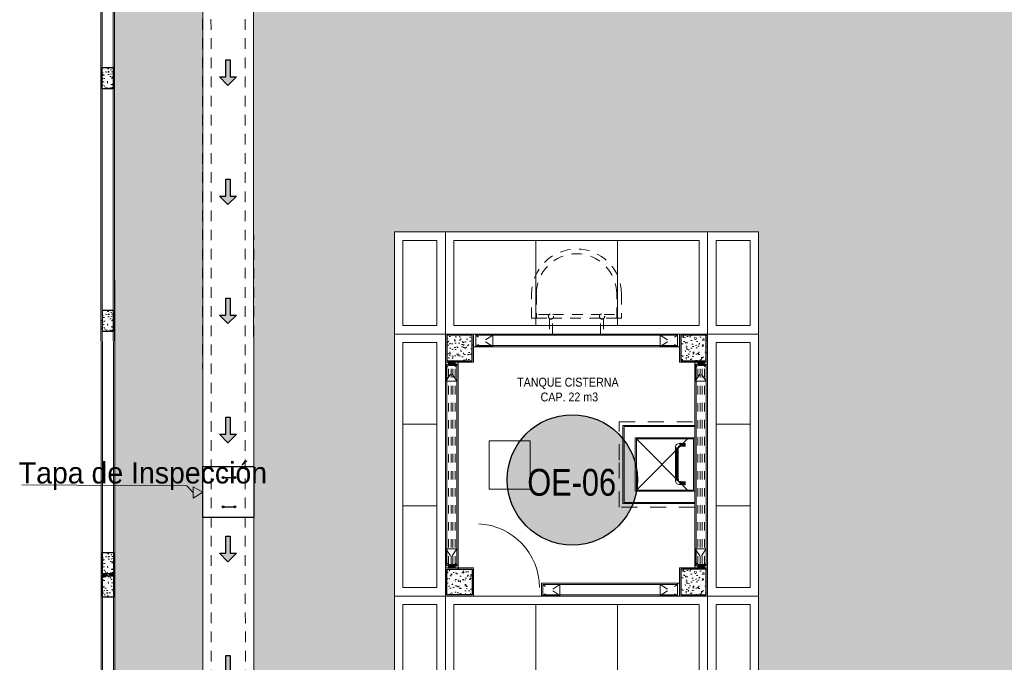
# Model space of a CAD drawing. Header units: millimetres. Extents: x -8931983 to 9630244, y 4 to 18563053.
# Tile 14 of 256: x 349090 to 349102, y 9281926 to 9281933. Entities that reach past the tile are written whole.
import ezdxf

# ---------------------------------------------------------------- set-up
doc = ezdxf.new("R2010")
doc.units = ezdxf.units.MM
doc.set_wipeout_variables(frame=1)
for name, pattern in [('01 nivel$0$HIDDEN2', [0.1875, 0.125, -0.0625]), ('CONTINUA', [0]), ('DASHED2', [0.375, 0.25, -0.125]), ('HIDDEN', [9.524999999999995, 6.349999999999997, -3.174999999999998]), ('JIS_02_0.7', [1.35, 0.75, -0.6]), ('RAYITAS', [0.375, 0.25, -0.125])]:
    doc.linetypes.add(name, pattern=pattern)
for name, color, linetype, lineweight in [('.', 7, 'Continuous', 0), ('0_ CUNETAS', 151, 'Continuous', 5), ('0_COLUMNAS', 6, 'Continuous', 25), ('0_MUROS 1', 7, 'Continuous', 18), ('0_MUROS 2 BAJOS', 150, 'Continuous', 9), ('0_PROYECCIONES 1', 1, 'DASHED2', 0), ('0_TARRAJEO', 32, 'Continuous', 0), ('0_VANOS', 30, 'Continuous', 9), ('0_VEREDAS', 70, 'Continuous', 5), ('13.-ALE_PRESENTACION', 7, 'Continuous', 0), ('Cerco Perimetrico', 151, 'Continuous', 18), ('CUNETAS', 5, 'Continuous', 0), ('HIERVA', 108, 'Continuous', 0), ('JUNTAS DE DILATACIÓN', 160, 'CONTINUA', 9), ('LROTULOS', 7, 'Continuous', 5), ('proyecciones 02', 226, 'JIS_02_0.7', 0), ('Proyecciones 2', 251, 'HIDDEN', 5), ('Structural - Bearing_Pluma_Nº__102', 254, 'Continuous', 13), ('TARRAJEO', 32, 'Continuous', 0), ('TEXTOS', 7, 'Continuous', 9), ('vereda', 254, 'Continuous', 5)]:
    doc.layers.add(name, color=color, linetype=linetype, lineweight=lineweight)
for name, color, linetype, lineweight, true_color in [('0_COLUMNA ACHURADO', 250, 'Continuous', 0, 0x363636), ('0_PISOS', 252, 'Continuous', 0, 0x8a8a8a), ('0_TEXTURA PISOS', 252, 'Continuous', 0, 0x8c8c8c)]:
    doc.layers.add(name, color=color, linetype=linetype, lineweight=lineweight, true_color=true_color)
doc.layers.add('COLUMNA T.E', color=6, linetype='Continuous')
doc.styles.add('AG FB', font='AGENCYR.TTF', dxfattribs={"height": 0.3})
doc.styles.add('Cota B', font='swissck.ttf')
doc.styles.add('nehemias', font='cityb___.ttf')

# ---------------------------------------------------------------- blocks, each defined once
blk = doc.blocks.new('*U3857')
at = {"layer": '.', "lineweight": 30}
h = blk.add_hatch(color=1, dxfattribs=at)
h.dxf.hatch_style = 1
h.paths.add_polyline_path([(-0.0249999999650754, -0.0500000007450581), (-0.0999999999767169, -0.0500000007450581), (0, -0.150000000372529), (0.1000000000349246, -0.0500000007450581), (0.0250000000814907, -0.0500000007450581), (0.0250000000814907, 0.1499999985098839), (-0.0249999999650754, 0.1499999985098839)])
at = {"layer": '0_ CUNETAS', "color": 1, "lineweight": 30}
blk.add_lwpolyline([(-0.099999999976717, -0.0500000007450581), (-0.0249999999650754, -0.0500000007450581), (-0.0249999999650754, 0.1499999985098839), (0.0250000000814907, 0.1499999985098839), (0.0250000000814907, -0.0500000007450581), (0.1000000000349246, -0.0500000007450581), (0, -0.150000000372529)], close=True, dxfattribs=at)
blk = doc.blocks.new('*U3858')
at = {"layer": '0_ CUNETAS', "color": 0, "linetype": 'ByBlock', "lineweight": -2, "transparency": 16777216}
for p in [(9e-16, 14), (8e-16, 12.6), (7e-16, 11.2), (6e-16, 9.799999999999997), (5e-16, 8.399999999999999), (4e-16, 7)]:
    blk.add_blockref('*U3857', p, dxfattribs=at)
blk = doc.blocks.new('TAPA INSPECCION')
at = {"color": 5, "lineweight": 30}
for p, q in [((0.2412241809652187, -0.1299686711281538, 206.75), (0.378498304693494, -0.1299686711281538, 206.75)), ((0.2412241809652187, -0.4737962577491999, 206.75), (0.378498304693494, -0.4737962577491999, 206.75))]:
    blk.add_line(p, q, dxfattribs=at)
blk.add_lwpolyline([(0, 0), (0.599999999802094, 0), (0.5999999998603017, -0.599999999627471), (0, -0.599999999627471)], close=True, dxfattribs=at)
for centre in [(0.2412241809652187, -0.1299686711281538, 206.75), (0.378498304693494, -0.1299686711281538, 206.75), (0.2412241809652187, -0.4737962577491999, 206.75), (0.378498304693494, -0.4737962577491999, 206.75)]:
    blk.add_circle(centre, 0.0115541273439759, dxfattribs=at)
blk = doc.blocks.new('red drenaje')
at = {"layer": '0_ CUNETAS', "linetype": '01 nivel$0$HIDDEN2', "lineweight": 0}
for p, q in [((-58.89697225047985, -4.547e-13, -4.412109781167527), (-58.92503035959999, 56.62337252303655, -8.799424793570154)), ((-58.79697269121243, -2.274e-13, -4.412109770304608), (-58.82519119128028, 56.6234222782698, -8.799424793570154)), ((-58.39697218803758, -2.274e-13, -4.41210972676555), (-58.42503029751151, 56.62362169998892, -8.799424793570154)), ((-58.29681166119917, -2.274e-13, -0.0123973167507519), (-58.32503028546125, 56.62367148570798, -4.399712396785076))]:
    blk.add_line(p, q, dxfattribs=at)
at = {"layer": 'LROTULOS', "color": 1}
for q in [(-61.02931716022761, 9.726184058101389, -0.7360778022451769), (-59.01444656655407, 9.636279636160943, -0.7360778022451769)]:
    blk.add_line((-59.08673361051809, 9.713433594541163, -0.7360778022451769), q, dxfattribs=at)
at = {"layer": 'LROTULOS', "color": 1, "elevation": -0.7360778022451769}
blk.add_lwpolyline([(-59.01545287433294, 9.702198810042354), (-58.95842729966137, 9.671149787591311), (-58.90146627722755, 9.639982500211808), (-59.0134402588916, 9.570360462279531)], close=True, dxfattribs=at)
at = {"color": 1, "lineweight": 0}
blk.add_blockref('TAPA INSPECCION', (-58.90146627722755, 9.939982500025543, -0.7360778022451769), dxfattribs=at)
at = {"layer": '0_ CUNETAS', "lineweight": 0}
blk.add_blockref('*U3858', (-58.60489153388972, 0.5706810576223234, -24.94835000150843), dxfattribs=at)
at = {"layer": 'LROTULOS', "lineweight": 25, "style": 'AG FB'}
blk.add_text('Tapa de Inspección', height=0.25, dxfattribs=at).set_placement((-61.06334582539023, 9.741562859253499, -0.7360778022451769))
blk = doc.blocks.new('*U864')
at = {"linetype": 'Continuous', "true_color": 0xbebebe}
for points in [[(3032.131410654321, 1351.188780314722), (3032.131410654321, 1351.268780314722), (3032.171410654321, 1351.268780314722), (3032.171410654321, 1351.188780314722)], [(3034.511419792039, 1351.188780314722), (3034.511419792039, 1351.268780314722), (3034.55141979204, 1351.268780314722), (3034.55141979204, 1351.188780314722)]]:
    blk.add_hatch(color=9, dxfattribs=at).paths.add_polyline_path(points)
at = {"layer": '0_VANOS', "linetype": 'Continuous'}
for p, q in [((3032.131410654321, 1351.268780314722), (3032.171410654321, 1351.268780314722)), ((3032.131410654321, 1351.268780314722), (3032.131410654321, 1351.188780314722)), ((3032.171410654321, 1351.188780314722), (3032.131410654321, 1351.188780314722)), ((3032.171410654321, 1351.268780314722), (3032.171410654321, 1351.188780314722)), ((3034.511419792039, 1351.188780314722), (3034.511419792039, 1351.268780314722)), ((3034.511419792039, 1351.268780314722), (3034.55141979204, 1351.268780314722)), ((3034.55141979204, 1351.188780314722), (3034.511419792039, 1351.188780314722)), ((3034.55141979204, 1351.268780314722), (3034.55141979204, 1351.188780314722))]:
    blk.add_line(p, q, dxfattribs=at)
at = {"layer": '0_VANOS', "linetype": '01 nivel$0$HIDDEN2', "ltscale": 0.5}
for p, q in [((3032.170780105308, 1351.268780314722), (3034.510789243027, 1351.268780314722)), ((3032.171410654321, 1351.238780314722), (3034.511419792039, 1351.238780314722)), ((3032.171410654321, 1351.218780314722), (3034.511419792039, 1351.218780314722)), ((3032.171410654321, 1351.188780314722), (3034.511419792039, 1351.188780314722))]:
    blk.add_line(p, q, dxfattribs=at)
at = {"layer": '0_VANOS', "linetype": '01 nivel$0$HIDDEN2'}
blk.add_line((3034.511419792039, 1351.268780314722), (3034.55141979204, 1351.268780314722), dxfattribs=at)
blk = doc.blocks.new('*U995')
at = {"lineweight": 0}
for points in [[(0, -0.04999999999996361), (0.040000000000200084, -0.04999999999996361), (0.040000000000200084, 0.010000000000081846), (0.025000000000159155, 0.010000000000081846), (0.025000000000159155, 0.050000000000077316), (0, 0.050000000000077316)], [(0.8000000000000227, -0.050000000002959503), (0.7599999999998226, -0.050000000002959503), (0.7599999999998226, 0.009999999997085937), (0.7749999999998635, 0.009999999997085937), (0.7749999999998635, 0.04999999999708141), (0.8000000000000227, 0.04999999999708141)]]:
    blk.add_wipeout(points, dxfattribs=at)
blk.add_wipeout([(0.024999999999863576, 0.049999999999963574), (0.025000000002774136, 0.8000000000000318), (0.06500000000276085, 0.8000000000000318), (0.06499999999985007, 0.049999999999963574)], dxfattribs=at)
blk.add_arc((0.0219512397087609, 0.0479251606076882), 0.7530516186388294, 0.1578639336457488, 87.08142791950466, dxfattribs=at)
blk = doc.blocks.new('COLUMNETAINTERIOR')
at = {"layer": '0_MUROS 2 BAJOS', "ltscale": 0.1}
blk.add_lwpolyline([(2779.54517855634, 1125.249489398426), (2779.34517855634, 1125.249489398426), (2779.34517855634, 1125.119489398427), (2779.54517855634, 1125.119489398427)], close=True, dxfattribs=at)
at = {"layer": 'Proyecciones 2', "linetype": 'DASHED2', "ltscale": 0.1}
for p, q in [((2779.54517855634, 1125.249489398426), (2779.34517855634, 1125.119489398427)), ((2779.54517855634, 1125.119489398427), (2779.34517855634, 1125.249489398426))]:
    blk.add_line(p, q, dxfattribs=at)
blk = doc.blocks.new('JUNTA 2')
at = {"layer": '0_PROYECCIONES 1', "linetype": 'DASHED2', "ltscale": 0.1}
blk.add_lwpolyline([(1.74623e-10, -0.0099951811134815), (1.74623e-10, -0.1599951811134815), (-0.0250000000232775, -0.1599951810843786), (-0.0249999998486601, -0.0099951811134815)], close=True, dxfattribs=at)
blk = doc.blocks.new('*U863')
at = {"linetype": 'Continuous', "true_color": 0xbebebe}
for points in [[(3032.131410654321, 1351.188780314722), (3032.131410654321, 1351.268780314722), (3032.171410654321, 1351.268780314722), (3032.171410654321, 1351.188780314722)], [(3034.511419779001, 1351.188780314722), (3034.511419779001, 1351.268780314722), (3034.551419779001, 1351.268780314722), (3034.551419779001, 1351.188780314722)]]:
    blk.add_hatch(color=9, dxfattribs=at).paths.add_polyline_path(points)
at = {"layer": '0_VANOS', "linetype": 'Continuous'}
for p, q in [((3032.131410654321, 1351.268780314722), (3032.171410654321, 1351.268780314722)), ((3032.131410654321, 1351.268780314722), (3032.131410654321, 1351.188780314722)), ((3032.171410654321, 1351.188780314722), (3032.131410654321, 1351.188780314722)), ((3032.171410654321, 1351.268780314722), (3032.171410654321, 1351.188780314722)), ((3034.511419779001, 1351.188780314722), (3034.511419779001, 1351.268780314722)), ((3034.511419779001, 1351.268780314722), (3034.551419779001, 1351.268780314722)), ((3034.551419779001, 1351.188780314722), (3034.511419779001, 1351.188780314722)), ((3034.551419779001, 1351.268780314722), (3034.551419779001, 1351.188780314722))]:
    blk.add_line(p, q, dxfattribs=at)
at = {"layer": '0_VANOS', "linetype": '01 nivel$0$HIDDEN2', "ltscale": 0.5}
for p, q in [((3032.170780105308, 1351.268780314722), (3034.510789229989, 1351.268780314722)), ((3032.171410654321, 1351.238780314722), (3034.511419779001, 1351.238780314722)), ((3032.171410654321, 1351.218780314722), (3034.511419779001, 1351.218780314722)), ((3032.171410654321, 1351.188780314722), (3034.511419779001, 1351.188780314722))]:
    blk.add_line(p, q, dxfattribs=at)
at = {"layer": '0_VANOS', "linetype": '01 nivel$0$HIDDEN2'}
blk.add_line((3034.511419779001, 1351.268780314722), (3034.551419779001, 1351.268780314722), dxfattribs=at)
blk = doc.blocks.new('PROX')
at = {"layer": 'Structural - Bearing_Pluma_Nº__102', "color": 0, "linetype": 'RAYITAS', "lineweight": 13, "ltscale": 0.5}
for points in [[(0.1999999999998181, -0.1824247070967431), (0.2000000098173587, 3.36585799e-08), (0.2375000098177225, 3.36585799e-08), (0.2375000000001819, -0.1824247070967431)], [(0.837500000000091, -0.1824247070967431), (0.837500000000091, 0), (0.7999999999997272, 0), (0.7999999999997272, -0.1824247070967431)], [(0.0468000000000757, -0.1863872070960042), (0.1956418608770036, -0.1863872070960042)], [(0.1956418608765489, -0.2284622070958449), (0.0468000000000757, -0.2284622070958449)], [(0.2418581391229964, -0.1863872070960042), (0.7956418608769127, -0.1863872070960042)], [(0.795641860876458, -0.2284622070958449), (0.2418581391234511, -0.2284622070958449)], [(0.9907000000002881, -0.1863872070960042), (0.8418581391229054, -0.1863872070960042)], [(0.84185813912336, -0.2284622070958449), (0.9907000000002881, -0.2284622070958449)]]:
    blk.add_lwpolyline(points, dxfattribs=at)
blk.add_lwpolyline([(0.9907000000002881, -0.4719500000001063), (0.9907000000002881, -0.1863872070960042), (1.046800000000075, -0.1863872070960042), (1.046800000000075, -0.4719500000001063, -0.9999999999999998), (-0.0092999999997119, -0.4719500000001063), (-0.0092999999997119, -0.1863872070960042), (0.0468000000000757, -0.1863872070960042), (0.0468000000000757, -0.4719500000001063, 0.9999999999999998)], format="xyb", close=True, dxfattribs=at)
for centre, radius in [((0.21875, -0.2074247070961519), 0.0312499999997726), ((0.21875, -0.2074247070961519), 0.0302499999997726), ((0.818749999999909, -0.2074247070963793), 0.0312499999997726), ((0.818749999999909, -0.2074247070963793), 0.0302499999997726)]:
    blk.add_circle(centre, radius, dxfattribs=at)
blk = doc.blocks.new('ksdksd')
at = {"layer": '0_PISOS'}
for p, q in [((379082.1433553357, 9274353.097806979), (379081.8283553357, 9274353.097806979)), ((379081.8283553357, 9274353.097806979), (379081.8283553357, 9274352.39780698)), ((379082.1433553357, 9274353.08280698), (379081.8433553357, 9274353.08280698)), ((379081.8433553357, 9274353.08280698), (379081.8433553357, 9274352.41280698)), ((379081.8433553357, 9274353.08280698), (379082.4433553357, 9274352.482806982)), ((379082.4433553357, 9274353.08280698), (379081.8433553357, 9274352.482806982)), ((379082.4583553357, 9274353.097806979), (379082.1433553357, 9274353.097806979)), ((379082.4433553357, 9274353.08280698), (379082.1433553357, 9274353.08280698)), ((379082.4433553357, 9274352.41280698), (379082.4433553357, 9274353.08280698)), ((379082.4583553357, 9274352.39780698), (379082.4583553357, 9274353.097806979)), ((379081.9102004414, 9274352.572806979), (379081.9102004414, 9274352.582806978)), ((379081.9102004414, 9274352.566703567), (379081.9102004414, 9274352.50780698)), ((379081.9167037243, 9274352.566703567), (379081.9167037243, 9274352.50780698)), ((379081.9252004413, 9274352.566703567), (379081.9252004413, 9274352.50780698)), ((379081.9330157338, 9274352.566703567), (379081.9330157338, 9274352.50780698)), ((379081.9402004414, 9274352.582806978), (379081.9402004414, 9274352.572806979)), ((379081.9402004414, 9274352.566703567), (379081.9402004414, 9274352.50780698)), ((379081.9602009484, 9274352.622806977), (379081.9502004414, 9274352.622806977)), ((379081.9502004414, 9274352.592806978), (379081.9602009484, 9274352.592806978)), ((379082.334096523, 9274352.622806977), (379081.9663043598, 9274352.622806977)), ((379082.334096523, 9274352.616303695), (379081.9663043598, 9274352.616303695)), ((379082.334096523, 9274352.60780698), (379081.9663043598, 9274352.60780698)), ((379082.334096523, 9274352.599991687), (379081.9663043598, 9274352.599991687)), ((379082.334096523, 9274352.592806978), (379081.9663043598, 9274352.592806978)), ((379082.3401999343, 9274352.622806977), (379082.3502004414, 9274352.622806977)), ((379082.3502004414, 9274352.592806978), (379082.3401999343, 9274352.592806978)), ((379082.3602004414, 9274352.582806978), (379082.3602004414, 9274352.572806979)), ((379082.3602004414, 9274352.566703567), (379082.3602004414, 9274352.50780698)), ((379082.3667037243, 9274352.566703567), (379082.3667037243, 9274352.50780698)), ((379082.3752004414, 9274352.566703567), (379082.3752004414, 9274352.50780698)), ((379082.3830157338, 9274352.566703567), (379082.3830157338, 9274352.50780698)), ((379082.3902004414, 9274352.572806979), (379082.3902004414, 9274352.582806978)), ((379082.3902004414, 9274352.566703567), (379082.3902004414, 9274352.50780698)), ((379081.9058553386, 9274352.512806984), (379081.9058553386, 9274352.522806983))]:
    blk.add_line(p, q, dxfattribs=at)
for points in [[(379081.6833553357, 9274352.39780698), (379081.6833553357, 9274353.24280698), (379082.1433553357, 9274353.24280698)], [(379082.1433553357, 9274353.24280698), (379082.6033553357, 9274353.24280698), (379082.6033553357, 9274352.39780698)], [(379081.6983553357, 9274352.39780698), (379081.6983553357, 9274353.22780698), (379082.1433553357, 9274353.22780698)], [(379082.1433553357, 9274353.22780698), (379082.5883553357, 9274353.22780698), (379082.5883553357, 9274352.39780698)], [(379082.6033553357, 9274352.39780698), (379081.6833553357, 9274352.39780698)], [(379081.8283553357, 9274352.39780698), (379082.4583553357, 9274352.39780698)], [(379081.8433553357, 9274352.41280698), (379082.4433553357, 9274352.41280698)]]:
    blk.add_lwpolyline(points, dxfattribs=at)
for points in [[(379081.9433548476, 9274352.568154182), (379081.9433548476, 9274352.570786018, 0.4142135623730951), (379081.9419042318, 9274352.572806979), (379081.908496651, 9274352.572806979, 0.4142135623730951), (379081.9070460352, 9274352.570786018), (379081.9070460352, 9274352.568154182, 0.4142135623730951), (379081.908496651, 9274352.566703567), (379081.9419042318, 9274352.566703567, 0.4142135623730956)], [(379081.9648537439, 9274352.625961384), (379081.9622219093, 9274352.625961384, 0.4142135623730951), (379081.9602009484, 9274352.624510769), (379081.9602009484, 9274352.591103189, 0.4142135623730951), (379081.9622219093, 9274352.589652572), (379081.9648537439, 9274352.589652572, 0.4142135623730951), (379081.9663043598, 9274352.591103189), (379081.9663043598, 9274352.624510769, 0.4142135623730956)], [(379082.3355471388, 9274352.625961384), (379082.3381789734, 9274352.625961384, -0.4142135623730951), (379082.3401999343, 9274352.624510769), (379082.3401999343, 9274352.591103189, -0.4142135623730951), (379082.3381789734, 9274352.589652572), (379082.3355471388, 9274352.589652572, -0.4142135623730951), (379082.334096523, 9274352.591103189), (379082.334096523, 9274352.624510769, -0.4142135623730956)], [(379082.3570460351, 9274352.568154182), (379082.3570460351, 9274352.570786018, -0.4142135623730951), (379082.358496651, 9274352.572806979), (379082.3919042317, 9274352.572806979, -0.4142135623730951), (379082.3933548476, 9274352.570786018), (379082.3933548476, 9274352.568154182, -0.4142135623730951), (379082.3919042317, 9274352.566703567), (379082.358496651, 9274352.566703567, -0.4142135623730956)]]:
    blk.add_lwpolyline(points, format="xyb", close=True, dxfattribs=at)
for centre, radius, start, end in [((379081.9502004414, 9274352.582806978), 0.04, 90, 180), ((379081.9502004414, 9274352.582806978), 0.01, 90, 180), ((379082.3502004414, 9274352.582806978), 0.04, 0, 90), ((379082.3502004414, 9274352.582806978), 0.01, 0, 90)]:
    blk.add_arc(centre, radius, start, end, dxfattribs=at)
at = {"layer": 'proyecciones 02', "color": 251, "lineweight": 0, "ltscale": 0.25, "true_color": 0x636466}
for points in [[(379081.6403553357, 9274352.39780698), (379081.6403553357, 9274353.285806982), (379082.1933553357, 9274353.285806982)], [(379082.1933553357, 9274353.285806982), (379082.6463553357, 9274353.285806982), (379082.6463553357, 9274352.39780698)]]:
    blk.add_lwpolyline(points, dxfattribs=at)
blk = doc.blocks.new('cisterna y tanque elevado')
at = {"layer": '0_COLUMNA ACHURADO'}
h = blk.add_hatch(dxfattribs=at)
h.set_pattern_fill('AR-CONC', color=256, scale=0.00088, angle=90.0000003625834)
h.set_pattern_definition([(140.0000003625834, (379077.0206315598, 9274319.71281156), (0.0140263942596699, 0.1603225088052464), [0.016764, -0.1844039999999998]), (85.00000036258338, (379077.0206315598, 9274319.71281156), (-0.1681300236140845, -0.031014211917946), [0.0134112, -0.1475237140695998]), (190.4514450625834, (379077.0218004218, 9274319.726171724), (-0.1541036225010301, 0.1293082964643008), [0.0142472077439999, -0.1567194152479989]), (136.1842003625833, (379076.9759275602, 9274319.71281156), (0.0369972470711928, 0.238549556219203), [0.0251459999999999, -0.2766059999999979]), (186.6355579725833, (379076.9790106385, 9274319.732690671), (-0.2177349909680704, 0.2089156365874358), [0.0213708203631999, -0.2350793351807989]), (81.18415153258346, (379076.9759275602, 9274319.71281156), (-0.2177349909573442, 0.208915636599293), [0.0201167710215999, -0.2212845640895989]), (111.0000003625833, (379076.9871035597, 9274319.735163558), (0.0899933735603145, 0.1334206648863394), [0.016764, -0.1844039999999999]), (56.00000036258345, (379076.9871035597, 9274319.735163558), (-0.1620854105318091, 0.0543857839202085), [0.0134112, -0.147523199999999]), (161.4514453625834, (379076.9946030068, 9274319.746281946), (-0.0720920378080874, 0.187806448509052), [0.014247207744, -0.1567191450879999]), (127.5000003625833, (379077.0206315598, 9274319.71281156), (-0.0744084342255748, 0.0027179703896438), [0, -0.1457350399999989, 0, -0.1497583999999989, 0, -0.1480819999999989]), (97.50000036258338, (379077.0206315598, 9274319.71281156), (-0.088158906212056, 0.0588013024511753), [0, -0.0853846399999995, 0, -0.1423822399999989, 0, -0.0564387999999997]), (57.50000036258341, (379077.0206315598, 9274319.6629666), (0.0050412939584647, 0.1193197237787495), [0, -0.05588, 0, -0.1743456, 0, -0.2313432]), (47.50000036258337, (379077.0206315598, 9274319.640614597), (-0.0223753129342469, 0.1303536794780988), [0, -0.0726439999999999, 0, -0.1157833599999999, 0, -0.1642871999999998])])
h.paths.add_polyline_path([(-4.265000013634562, 3.66500000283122), (-3.965000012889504, 3.66500000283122), (-3.965000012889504, 3.365000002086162), (-4.265000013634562, 3.365000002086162)])
h = blk.add_hatch(dxfattribs=at)
h.set_pattern_fill('AR-CONC', color=256, scale=0.00088, angle=90.0000003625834)
h.set_pattern_definition([(140.0000003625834, (379079.7706315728, 9274319.71281156), (0.0140263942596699, 0.1603225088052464), [0.016764, -0.1844039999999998]), (85.00000036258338, (379079.7706315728, 9274319.71281156), (-0.1681300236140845, -0.031014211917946), [0.0134112, -0.1475237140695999]), (190.4514450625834, (379079.7718004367, 9274319.726171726), (-0.1541036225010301, 0.1293082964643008), [0.0142472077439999, -0.1567194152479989]), (136.1842003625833, (379079.7259275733, 9274319.71281156), (0.0369972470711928, 0.238549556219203), [0.0251459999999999, -0.2766059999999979]), (186.6355579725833, (379079.7290106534, 9274319.732690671), (-0.2177349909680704, 0.2089156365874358), [0.0213708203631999, -0.2350793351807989]), (81.18415153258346, (379079.7259275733, 9274319.71281156), (-0.2177349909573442, 0.208915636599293), [0.0201167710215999, -0.2212845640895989]), (111.0000003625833, (379079.7371035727, 9274319.73516356), (0.0899933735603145, 0.1334206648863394), [0.016764, -0.1844039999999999]), (56.00000036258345, (379079.7371035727, 9274319.73516356), (-0.1620854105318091, 0.0543857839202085), [0.0134112, -0.147523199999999]), (161.4514453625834, (379079.7446030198, 9274319.746281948), (-0.0720920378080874, 0.187806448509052), [0.014247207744, -0.1567191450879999]), (127.5000003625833, (379079.7706315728, 9274319.71281156), (-0.0744084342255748, 0.0027179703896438), [0, -0.1457350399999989, 0, -0.1497583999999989, 0, -0.1480819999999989]), (97.50000036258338, (379079.7706315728, 9274319.71281156), (-0.088158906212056, 0.0588013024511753), [0, -0.0853846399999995, 0, -0.1423822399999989, 0, -0.0564387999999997]), (57.50000036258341, (379079.7706315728, 9274319.6629666), (0.0050412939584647, 0.1193197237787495), [0, -0.05588, 0, -0.1743456, 0, -0.2313432]), (47.50000036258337, (379079.7706315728, 9274319.640614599), (-0.0223753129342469, 0.1303536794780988), [0, -0.0726439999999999, 0, -0.1157833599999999, 0, -0.1642871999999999])])
h.paths.add_polyline_path([(-1.515000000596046, 3.665000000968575), (-1.214999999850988, 3.665000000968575), (-1.214999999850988, 3.365000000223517), (-1.515000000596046, 3.365000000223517)])
h = blk.add_hatch(dxfattribs=at)
h.set_pattern_fill('AR-CONC', color=256, scale=0.00088, angle=90.0000003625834)
h.set_pattern_definition([(140.0000003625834, (379077.020631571, 9274322.462811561), (0.0140263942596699, 0.1603225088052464), [0.016764, -0.1844039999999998]), (85.00000036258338, (379077.020631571, 9274322.462811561), (-0.1681300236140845, -0.031014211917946), [0.0134112, -0.1475237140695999]), (190.4514450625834, (379077.0218004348, 9274322.476171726), (-0.1541036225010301, 0.1293082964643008), [0.0142472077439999, -0.1567194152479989]), (136.1842003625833, (379076.9759275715, 9274322.462811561), (0.0369972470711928, 0.238549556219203), [0.0251459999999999, -0.2766059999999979]), (186.6355579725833, (379076.9790106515, 9274322.482690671), (-0.2177349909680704, 0.2089156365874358), [0.0213708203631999, -0.2350793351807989]), (81.18415153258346, (379076.9759275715, 9274322.462811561), (-0.2177349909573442, 0.208915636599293), [0.0201167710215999, -0.2212845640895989]), (111.0000003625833, (379076.9871035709, 9274322.48516356), (0.0899933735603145, 0.1334206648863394), [0.016764, -0.1844039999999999]), (56.00000036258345, (379076.9871035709, 9274322.48516356), (-0.1620854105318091, 0.0543857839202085), [0.0134112, -0.147523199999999]), (161.4514453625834, (379076.994603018, 9274322.496281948), (-0.0720920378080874, 0.187806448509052), [0.014247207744, -0.1567191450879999]), (127.5000003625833, (379077.020631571, 9274322.462811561), (-0.0744084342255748, 0.0027179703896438), [0, -0.1457350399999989, 0, -0.1497583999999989, 0, -0.1480819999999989]), (97.50000036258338, (379077.020631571, 9274322.462811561), (-0.088158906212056, 0.0588013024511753), [0, -0.0853846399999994, 0, -0.1423822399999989, 0, -0.0564387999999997]), (57.50000036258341, (379077.020631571, 9274322.4129666), (0.0050412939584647, 0.1193197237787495), [0, -0.05588, 0, -0.1743456, 0, -0.2313432]), (47.50000036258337, (379077.020631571, 9274322.390614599), (-0.0223753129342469, 0.1303536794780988), [0, -0.0726439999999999, 0, -0.1157833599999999, 0, -0.1642871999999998])])
h.paths.add_polyline_path([(-4.265000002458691, 0.9150000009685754), (-3.965000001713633, 0.9150000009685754), (-3.965000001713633, 0.6150000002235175), (-4.265000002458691, 0.6150000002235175)])
at = {"color": 30, "true_color": 0xf8991e}
blk.add_lwpolyline([(-3.025000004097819, 1.115000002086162), (-2.455000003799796, 1.115000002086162), (-2.455000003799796, 1.595000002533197), (-3.025000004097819, 1.595000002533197)], close=True, dxfattribs=at)
at = {"layer": '0_COLUMNAS'}
for points in [[(-3.965000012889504, 3.66500000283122), (-4.265000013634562, 3.66500000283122), (-4.265000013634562, 3.365000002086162), (-3.965000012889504, 3.365000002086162)], [(-1.214999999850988, 3.665000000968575), (-1.515000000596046, 3.665000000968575), (-1.515000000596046, 3.365000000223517), (-1.214999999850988, 3.365000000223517)], [(-3.965000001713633, 0.9150000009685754), (-4.265000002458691, 0.9150000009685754), (-4.265000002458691, 0.6150000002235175), (-3.965000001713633, 0.6150000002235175)]]:
    blk.add_lwpolyline(points, close=True, dxfattribs=at)
at = {"layer": '0_MUROS 1'}
for points in [[(-3.925000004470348, 3.544989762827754), (-3.925000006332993, 3.665010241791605), (-1.554999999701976, 3.664979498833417), (-1.554999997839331, 3.544959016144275)], [(-4.265000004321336, 3.325000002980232), (-4.145000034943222, 3.325000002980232), (-4.144997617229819, 0.955000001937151), (-4.264997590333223, 0.9550000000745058)], [(-3.925000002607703, 0.61499216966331), (-3.925000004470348, 0.735012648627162), (-1.555000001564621, 0.7349770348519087), (-1.554999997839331, 0.6149565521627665)]]:
    blk.add_lwpolyline(points, close=True, dxfattribs=at)
at = {"layer": '0_PISOS'}
for points in [[(-4.380000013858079, 3.780000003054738), (-4.380000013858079, 4.179999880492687), (-5.380000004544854, 4.179999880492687), (-5.380000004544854, 3.780000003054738)], [(-1.299999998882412, 3.780000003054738), (-1.299999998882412, 4.180000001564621), (-4.180000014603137, 4.180000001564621), (-4.180000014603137, 3.780000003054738)], [(-1.09999999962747, 3.780000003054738), (-1.09999999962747, 4.180000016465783), (-0.1000000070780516, 4.180000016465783), (-0.1000000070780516, 3.780000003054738)], [(-4.380000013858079, 0.7000000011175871), (-4.380000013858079, 3.58000000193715), (-5.380000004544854, 3.58000000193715), (-5.380000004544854, 0.7000000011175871)], [(-0.1000000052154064, 3.58000000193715), (-0.1000000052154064, 0.699999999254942), (-1.100000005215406, 0.699999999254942), (-1.100000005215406, 3.58000000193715)], [(-4.380000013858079, 0.5), (-4.380000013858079, 0.099999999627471), (-5.380000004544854, 0.099999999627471), (-5.380000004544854, 0.5)], [(-4.180000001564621, 0.5), (-4.180000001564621, 0.099999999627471), (-1.299999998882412, 0.099999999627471), (-1.299999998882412, 0.5)], [(-1.09999999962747, 0.5), (-1.09999999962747, 0.1000000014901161), (-0.1000000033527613, 0.1000000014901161), (-0.1000000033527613, 0.5)]]:
    blk.add_lwpolyline(points, close=True, dxfattribs=at)
for points in [[(-3.220000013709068, 4.180000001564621), (-3.220000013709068, 3.780000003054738)], [(-2.259999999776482, 4.180000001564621), (-2.259999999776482, 3.780000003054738)], [(-5.380000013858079, 2.620000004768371), (-4.380000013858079, 2.620000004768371)], [(-1.100000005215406, 2.620000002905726), (-0.1000000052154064, 2.620000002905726)], [(-5.380000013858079, 1.660000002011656), (-4.380000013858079, 1.660000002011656)], [(-1.100000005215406, 1.660000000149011), (-0.1000000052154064, 1.660000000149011)], [(-3.220000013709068, 0.4999999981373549), (-3.220000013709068, 0.099999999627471)], [(-2.259999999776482, 0.4999999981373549), (-2.259999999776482, 0.099999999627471)]]:
    blk.add_lwpolyline(points, dxfattribs=at)
at = {"layer": '0_TARRAJEO'}
for points in [[(-3.950000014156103, 3.680000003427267), (-4.280000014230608, 3.680000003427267), (-4.280000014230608, 3.350000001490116), (-3.950000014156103, 3.350000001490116)], [(-3.925000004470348, 3.5300102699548), (-1.554999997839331, 3.529979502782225), (-1.554999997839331, 3.679959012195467), (-3.925000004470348, 3.679989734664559)], [(-1.199999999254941, 3.680000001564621), (-1.529999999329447, 3.680000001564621), (-1.529999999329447, 3.34999999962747), (-1.199999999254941, 3.34999999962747)], [(-4.280000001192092, 0.9550000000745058), (-4.280000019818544, 3.325000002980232), (-4.130000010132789, 3.325000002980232), (-4.130000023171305, 0.9550000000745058)], [(-3.950000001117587, 0.9300000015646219), (-4.280000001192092, 0.9300000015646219), (-4.280000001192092, 0.599999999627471), (-3.950000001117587, 0.599999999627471)], [(-3.925000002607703, 0.6000126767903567), (-1.554999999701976, 0.5999770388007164), (-1.554999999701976, 0.7499565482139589), (-3.925000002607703, 0.7499921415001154)]]:
    blk.add_lwpolyline(points, close=True, dxfattribs=at)
at = {"layer": '0_TEXTURA PISOS', "const_width": 0.0125}
for points in [[(-4.280000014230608, 3.680000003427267), (-4.280000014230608, 4.280000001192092)], [(-1.199999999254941, 3.680000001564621), (-1.199999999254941, 4.280000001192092)], [(-4.280000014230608, 3.680000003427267), (-5.480000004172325, 3.680000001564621)], [(-1.199999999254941, 3.680000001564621), (-3.7252903e-09, 3.680000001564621)], [(-4.280000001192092, 0.599999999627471), (-5.480000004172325, 0.599999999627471)], [(-4.280000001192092, 0.599999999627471), (-4.280000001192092, 0)], [(-1.199999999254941, 0.599999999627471), (-1.8626451e-09, 0.599999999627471)], [(-1.199999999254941, 0.599999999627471), (-1.199999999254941, 0)]]:
    blk.add_lwpolyline(points, dxfattribs=at)
at = {"xscale": -1}
for name, p, rotation in [('JUNTA 2', (-3.925000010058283, 3.520007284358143), 180.0000010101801), ('COLUMNETAINTERIOR', (1120.984494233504, 2782.670178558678), 90), ('JUNTA 2', (-1.359999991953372, 3.324999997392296), 90.00000101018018), ('COLUMNETAINTERIOR', (1123.914494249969, 2782.670178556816), 90), ('JUNTA 2', (-3.925000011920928, 0.5900048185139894), 180.0000010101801)]:
    blk.add_blockref(name, p, dxfattribs=dict(at, rotation=rotation))
for name, p, rotation in [('*U864', (3030.601436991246, 1354.833746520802), 179.9999992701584), ('JUNTA 2', (-1.555000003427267, 3.520007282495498), 179.9999989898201), ('ksdksd', (379079.3969731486, 9274355.927810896), 180), ('JUNTA 2', (-4.120000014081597, 3.324999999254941), 269.99999898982), ('PROX', (-4.280000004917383, 2.658750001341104), 270), ('COLUMNETAINTERIOR', (1120.984496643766, -2778.390178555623), 90), ('JUNTA 2', (-4.120000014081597, 0.9299999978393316), 269.99999898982), ('*U863', (3030.601436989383, 1351.903744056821), 179.9999992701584), ('JUNTA 2', (-1.555000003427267, 0.5900048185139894), 179.99999898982)]:
    blk.add_blockref(name, p, dxfattribs=dict(rotation=rotation))
for p in [(-2783.270178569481, -1121.584489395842), (-2783.270178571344, -1124.514491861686)]:
    blk.add_blockref('COLUMNETAINTERIOR', p)
for p in [(2777.790178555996, -1121.584489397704), (2777.790178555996, -1124.514491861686)]:
    blk.add_blockref('COLUMNETAINTERIOR', p, dxfattribs=at)
at = {"layer": '0_VANOS', "rotation": 90}
blk.add_blockref('*U995', (-1.249999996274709, 0.9300000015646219), dxfattribs=at)
at = {"layer": 'TEXTOS', "color": 0, "insert": (-3.766145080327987, 2.75694938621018, -182.203253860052), "char_height": 0.1042720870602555, "width": 1.402202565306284, "attachment_point": 3, "rotation": 89.99496481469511, "style": 'nehemias'}
blk.add_mtext('\\pxsm1,qc;{\\fBroadway|b0|i0|c0|p82;\\W0.9;TANQUE CISTERNA  CAP. 22 m3}', dxfattribs=at)
at = {"layer": '0_COLUMNA ACHURADO'}
h = blk.add_hatch(dxfattribs=at)
h.set_pattern_fill('AR-CONC', color=256, scale=0.00088, angle=90.0000003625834)
h.set_pattern_definition([(140.0000003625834, (379073.7273524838, 9274322.462811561), (0.0140263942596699, 0.1603225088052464), [0.016764, -0.1844039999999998]), (85.00000036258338, (379073.7273524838, 9274322.462811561), (-0.1681300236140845, -0.031014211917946), [0.0134112, -0.1475237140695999]), (190.4514450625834, (379073.7285213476, 9274322.476171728), (-0.1541036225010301, 0.1293082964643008), [0.0142472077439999, -0.1567194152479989]), (136.1842003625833, (379073.6826484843, 9274322.462811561), (0.0369972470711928, 0.238549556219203), [0.0251459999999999, -0.2766059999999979]), (186.6355579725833, (379073.6857315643, 9274322.482690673), (-0.2177349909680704, 0.2089156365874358), [0.0213708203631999, -0.2350793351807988]), (81.18415153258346, (379073.6826484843, 9274322.462811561), (-0.2177349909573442, 0.208915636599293), [0.0201167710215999, -0.2212845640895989]), (111.0000003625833, (379073.6938244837, 9274322.485163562), (0.0899933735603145, 0.1334206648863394), [0.016764, -0.1844039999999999]), (56.00000036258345, (379073.6938244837, 9274322.485163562), (-0.1620854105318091, 0.0543857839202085), [0.0134112, -0.147523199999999]), (161.4514453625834, (379073.7013239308, 9274322.49628195), (-0.0720920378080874, 0.187806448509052), [0.014247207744, -0.1567191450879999]), (127.5000003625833, (379073.7273524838, 9274322.462811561), (-0.0744084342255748, 0.0027179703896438), [0, -0.1457350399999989, 0, -0.149758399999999, 0, -0.1480819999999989]), (97.50000036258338, (379073.7273524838, 9274322.462811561), (-0.088158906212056, 0.0588013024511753), [0, -0.0853846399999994, 0, -0.1423822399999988, 0, -0.0564387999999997]), (57.50000036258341, (379073.7273524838, 9274322.412966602), (0.0050412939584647, 0.1193197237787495), [0, -0.05588, 0, -0.1743456, 0, -0.2313432]), (47.50000036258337, (379073.7273524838, 9274322.3906146), (-0.0223753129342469, 0.1303536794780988), [0, -0.0726439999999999, 0, -0.1157833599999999, 0, -0.1642871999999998])])
h.paths.add_polyline_path([(-1.215000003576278, 0.9150000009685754), (-1.515000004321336, 0.9150000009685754), (-1.515000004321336, 0.6150000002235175), (-1.215000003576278, 0.6150000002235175)])
at = {"layer": '0_COLUMNAS'}
blk.add_lwpolyline([(-1.515000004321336, 0.9150000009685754), (-1.215000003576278, 0.9150000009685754), (-1.215000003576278, 0.6150000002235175), (-1.515000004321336, 0.6150000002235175)], close=True, dxfattribs=at)
at = {"layer": '0_MUROS 1'}
blk.add_lwpolyline([(-1.335000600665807, 1.745000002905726), (-1.215000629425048, 1.745000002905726), (-1.215004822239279, 3.324999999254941), (-1.335004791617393, 3.324999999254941)], close=True, dxfattribs=at)
at = {"layer": '0_PISOS'}
blk.add_lwpolyline([(-1.199999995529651, 1.730000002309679), (-1.199999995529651, 0.9300000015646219)], dxfattribs=at)
at = {"layer": '0_TARRAJEO'}
for points in [[(-1.199999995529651, 1.730000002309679), (-1.200004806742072, 3.324999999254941), (-1.350004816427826, 3.324999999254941), (-1.34999999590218, 1.730000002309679)], [(-1.530000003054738, 0.9300000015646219), (-1.200000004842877, 0.9300000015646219), (-1.200000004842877, 0.599999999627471), (-1.530000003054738, 0.599999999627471)]]:
    blk.add_lwpolyline(points, close=True, dxfattribs=at)
at = {"layer": '0_VEREDAS'}
blk.add_lwpolyline([(-5.480000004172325, 4.279999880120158), (-7.4505806e-09, 4.280000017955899), (0, 0), (-5.480000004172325, 0)], close=True, dxfattribs=at)
at = {"layer": 'TARRAJEO'}
blk.add_lwpolyline([(-5.480000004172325, 0), (-5.480000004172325, 4.280000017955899), (-7.4505806e-09, 4.280000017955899), (-7.4505806e-09, 0)], close=True, dxfattribs=at)
at = {"rotation": 90}
blk.add_blockref('COLUMNETAINTERIOR', (1123.914494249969, -2777.600178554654), dxfattribs=at)

msp = doc.modelspace()

# ---------------------------------------------------------------- hatches: boundary and pattern name
at = {"layer": '.', "true_color": 0xadddf7, "transparency": 33554572}
h = msp.add_hatch(color=141, dxfattribs=at)
h.dxf.hatch_style = 1
h.paths.add_polyline_path([(349091.0998771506, 9281926.65638466), (349091.0998771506, 9281926.681384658), (349090.9398771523, 9281926.681384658), (349090.9398771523, 9281926.65638466)])
at = {"layer": '0_COLUMNA ACHURADO'}
h = msp.add_hatch(dxfattribs=at)
h.set_pattern_fill('AR-CONC', color=256, scale=0.00088, angle=179.9999995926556)
h.set_pattern_definition([(229.9999995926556, (9631008.552683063, 8932811.584940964), (-0.1603225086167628, 0.0140263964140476), [0.016764, -0.184404]), (174.9999995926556, (9631008.552683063, 8932811.584940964), (0.0310142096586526, -0.1681300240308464), [0.0134112, -0.1475237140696]), (280.4514442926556, (9631008.539322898, 8932811.586109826), (-0.1293082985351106, -0.1541036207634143), [0.014247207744, -0.156719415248]), (226.1841995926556, (9631008.552683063, 8932811.540236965), (-0.2385495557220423, 0.036997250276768), [0.025146, -0.2766059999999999]), (276.6355572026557, (9631008.53280395, 8932811.543320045), (-0.2089156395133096, -0.2177349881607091), [0.0213708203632, -0.2350793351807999]), (171.1841507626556, (9631008.552683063, 8932811.540236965), (-0.2089156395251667, -0.2177349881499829), [0.0201167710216, -0.2212845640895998]), (200.9999995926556, (9631008.530331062, 8932811.551412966), (-0.1334206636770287, 0.0899933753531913), [0.016764, -0.184404]), (145.9999995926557, (9631008.530331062, 8932811.551412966), (-0.0543857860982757, -0.1620854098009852), [0.0134112, -0.1475232]), (251.4514445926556, (9631008.519212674, 8932811.558912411), (-0.1878064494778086, -0.0720920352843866), [0.014247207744, -0.1567191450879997]), (217.4999995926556, (9631008.552683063, 8932811.584940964), (-0.0027179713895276, -0.0744084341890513), [0, -0.14573504, 0, -0.1497584, 0, -0.148082]), (187.4999995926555, (9631008.552683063, 8932811.584940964), (-0.0588013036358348, -0.0881589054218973), [0, -0.08538464, 0, -0.14238224, 0, -0.0564388]), (147.4999995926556, (9631008.602528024, 8932811.584940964), (-0.1193197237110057, 0.0050412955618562), [0, -0.05588, 0, -0.1743456, 0, -0.2313432]), (137.4999995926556, (9631008.624880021, 8932811.584940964), (-0.1303536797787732, -0.0223753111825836), [0, -0.0726439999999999, 0, -0.1157833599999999, 0, -0.1642871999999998])])
h.paths.add_polyline_path([(349091.0817877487, 9281932.631386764), (349090.9517877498, 9281932.631386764), (349090.9517877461, 9281932.381386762), (349091.0817877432, 9281932.381386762)])
h = msp.add_hatch(dxfattribs=at)
h.set_pattern_fill('AR-CONC', color=256, scale=0.00088, angle=179.9999995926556)
h.set_pattern_definition([(229.9999995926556, (9631008.554223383, 8932808.734938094), (-0.1603225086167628, 0.0140263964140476), [0.016764, -0.184404]), (174.9999995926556, (9631008.554223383, 8932808.734938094), (0.0310142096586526, -0.1681300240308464), [0.0134112, -0.1475237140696]), (280.4514442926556, (9631008.540863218, 8932808.736106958), (-0.1293082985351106, -0.1541036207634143), [0.014247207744, -0.156719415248]), (226.1841995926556, (9631008.554223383, 8932808.690234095), (-0.2385495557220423, 0.036997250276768), [0.025146, -0.2766059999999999]), (276.6355572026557, (9631008.53434427, 8932808.693317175), (-0.2089156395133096, -0.2177349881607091), [0.0213708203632, -0.2350793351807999]), (171.1841507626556, (9631008.554223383, 8932808.690234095), (-0.2089156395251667, -0.2177349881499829), [0.0201167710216, -0.2212845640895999]), (200.9999995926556, (9631008.531871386, 8932808.701410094), (-0.1334206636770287, 0.0899933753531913), [0.016764, -0.184404]), (145.9999995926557, (9631008.531871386, 8932808.701410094), (-0.0543857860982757, -0.1620854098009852), [0.0134112, -0.1475232]), (251.4514445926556, (9631008.520752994, 8932808.708909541), (-0.1878064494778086, -0.0720920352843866), [0.014247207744, -0.1567191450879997]), (217.4999995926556, (9631008.554223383, 8932808.734938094), (-0.0027179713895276, -0.0744084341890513), [0, -0.14573504, 0, -0.1497584, 0, -0.148082]), (187.4999995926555, (9631008.554223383, 8932808.734938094), (-0.0588013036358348, -0.0881589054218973), [0, -0.08538464, 0, -0.14238224, 0, -0.0564388]), (147.4999995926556, (9631008.604068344, 8932808.734938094), (-0.1193197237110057, 0.0050412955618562), [0, -0.05588, 0, -0.1743456, 0, -0.2313432]), (137.4999995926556, (9631008.626420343, 8932808.734938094), (-0.1303536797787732, -0.0223753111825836), [0, -0.0726439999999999, 0, -0.1157833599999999, 0, -0.1642871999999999])])
h.paths.add_polyline_path([(349091.0833280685, 9281929.781383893), (349090.9533280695, 9281929.781383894), (349090.9533280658, 9281929.531383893), (349091.0833280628, 9281929.531383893)])
h = msp.add_hatch(dxfattribs=at)
h.set_pattern_fill('AR-CONC', color=256, scale=0.00088, angle=179.9999995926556)
h.set_pattern_definition([(229.9999995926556, (9631008.555776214, 8932805.88493886), (-0.1603225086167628, 0.0140263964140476), [0.016764, -0.184404]), (174.9999995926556, (9631008.555776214, 8932805.88493886), (0.0310142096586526, -0.1681300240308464), [0.0134112, -0.1475237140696]), (280.4514442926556, (9631008.54241605, 8932805.886107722), (-0.1293082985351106, -0.1541036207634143), [0.014247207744, -0.156719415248]), (226.1841995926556, (9631008.555776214, 8932805.84023486), (-0.2385495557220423, 0.036997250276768), [0.025146, -0.2766059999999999]), (276.6355572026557, (9631008.535897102, 8932805.84331794), (-0.2089156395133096, -0.2177349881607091), [0.0213708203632, -0.2350793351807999]), (171.1841507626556, (9631008.555776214, 8932805.84023486), (-0.2089156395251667, -0.2177349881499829), [0.0201167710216, -0.2212845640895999]), (200.9999995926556, (9631008.533424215, 8932805.85141086), (-0.1334206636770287, 0.0899933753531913), [0.016764, -0.184404]), (145.9999995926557, (9631008.533424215, 8932805.85141086), (-0.0543857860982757, -0.1620854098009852), [0.0134112, -0.1475232]), (251.4514445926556, (9631008.522305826, 8932805.858910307), (-0.1878064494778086, -0.0720920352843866), [0.014247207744, -0.1567191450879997]), (217.4999995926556, (9631008.555776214, 8932805.88493886), (-0.0027179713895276, -0.0744084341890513), [0, -0.14573504, 0, -0.1497584, 0, -0.148082]), (187.4999995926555, (9631008.555776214, 8932805.88493886), (-0.0588013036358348, -0.0881589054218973), [0, -0.08538464, 0, -0.14238224, 0, -0.0564388]), (147.4999995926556, (9631008.605621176, 8932805.88493886), (-0.1193197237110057, 0.0050412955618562), [0, -0.05588, 0, -0.1743456, 0, -0.2313432]), (137.4999995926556, (9631008.627973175, 8932805.88493886), (-0.1303536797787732, -0.0223753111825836), [0, -0.072644, 0, -0.11578336, 0, -0.1642871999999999])])
h.paths.add_polyline_path([(349091.0848808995, 9281926.931384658), (349090.9548809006, 9281926.93138466), (349090.9548808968, 9281926.681384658), (349091.0848808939, 9281926.681384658)])
h = msp.add_hatch(dxfattribs=at)
h.set_pattern_fill('AR-CONC', color=256, scale=0.00088, angle=-4.285330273e-07)
h.set_pattern_definition([(49.99999957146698, (-8932826.515889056, 9631047.456263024), (0.1603225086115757, -0.0140263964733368), [0.016764, -0.184404]), (354.9999995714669, (-8932826.515889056, 9631047.456263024), (-0.0310142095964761, 0.1681300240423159), [0.0134112, -0.1475237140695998]), (100.451444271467, (-8932826.50252889, 9631047.455094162), (0.1293082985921, 0.1541036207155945), [0.014247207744, -0.156719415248]), (46.18419957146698, (-8932826.515889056, 9631047.500967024), (0.2385495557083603, -0.0369972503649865), [0.025146, -0.2766059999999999]), (96.635557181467, (-8932826.496009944, 9631047.497883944), (0.2089156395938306, 0.2177349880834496), [0.0213708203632, -0.2350793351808]), (351.184150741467, (-8932826.515889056, 9631047.500967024), (0.2089156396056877, 0.2177349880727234), [0.0201167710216, -0.2212845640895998]), (20.99999957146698, (-8932826.493537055, 9631047.489791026), (0.133420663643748, -0.0899933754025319), [0.016764, -0.1844039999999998]), (325.999999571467, (-8932826.493537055, 9631047.489791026), (0.0543857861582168, 0.1620854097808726), [0.0134112, -0.1475232]), (71.45144457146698, (-8932826.482418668, 9631047.482291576), (0.1878064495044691, 0.0720920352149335), [0.014247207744, -0.1567191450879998]), (37.49999957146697, (-8932826.515889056, 9631047.456263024), (0.0027179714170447, 0.0744084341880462), [0, -0.1457350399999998, 0, -0.1497583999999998, 0, -0.1480819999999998]), (7.499999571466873, (-8932826.515889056, 9631047.456263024), (0.0588013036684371, 0.0881589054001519), [0, -0.08538464, 0, -0.14238224, 0, -0.0564388]), (327.499999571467, (-8932826.565734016, 9631047.456263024), (0.1193197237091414, -0.0050412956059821), [0, -0.05588, 0, -0.1743456, 0, -0.2313432]), (317.4999995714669, (-8932826.588086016, 9631047.456263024), (0.1303536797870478, 0.0223753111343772), [0, -0.072644, 0, -0.11578336, 0, -0.1642872])])
h.paths.add_polyline_path([(349090.9548771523, 9281926.406384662), (349091.0848771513, 9281926.406384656), (349091.0848771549, 9281926.65638466), (349090.9548771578, 9281926.65638466)])
at = {"layer": 'HIERVA', "lineweight": 0, "true_color": 0x136734, "transparency": 33554610}
h = msp.add_hatch(dxfattribs=at)
h.set_pattern_fill('GRASS', color=116, scale=0.012, angle=-114.5065062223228)
h.set_pattern_definition([(335.4934937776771, (343646.5573252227, 9280804.513460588), (0.2855098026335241, 0.1067107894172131), [0.05715, -0.37390229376]), (290.4934937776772, (343646.5573252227, 9280804.513460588), (0.2855098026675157, 0.1067107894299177), [0.05715, -0.24765]), (20.49349377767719, (343646.5573252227, 9280804.513460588), (-0.1067107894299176, 0.2855098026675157), [0.05715, -0.24765])])
h.paths.add_polyline_path([(349092.7028102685, 9282027.104544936), (349092.1026864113, 9282027.104544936), (349092.1377236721, 9281918.001386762), (349091.1040434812, 9281918.001386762), (349091.0478447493, 9282031.212215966), (349161.7615172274, 9282031.212215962), (349161.761517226, 9281923.001386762), (349161.0004021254, 9281923.001386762), (349161.0004021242, 9281955.09947264), (349160.2045048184, 9281955.10139725), (349160.2044611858, 9281956.81947264), (349160.204548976, 9281957.044443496), (349160.2045489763, 9281978.669441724), (349160.2045489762, 9281988.056462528), (349160.0846663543, 9281988.05441862), (349160.0846663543, 9282030.769418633), (349092.6846663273, 9282030.769418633), (349092.6846663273, 9282027.32949244), (349092.7034627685, 9282027.32949244)])
h = msp.add_hatch(dxfattribs=at)
h.set_pattern_fill('GRASS', color=116, scale=0.012, angle=-114.5065062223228)
h.set_pattern_definition([(335.4934937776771, (343686.2073819, 9280804.513460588), (0.2855098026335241, 0.1067107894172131), [0.05715, -0.37390229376]), (290.4934937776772, (343686.2073819, 9280804.513460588), (0.2855098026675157, 0.1067107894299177), [0.05715, -0.24765]), (20.49349377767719, (343686.2073819, 9280804.513460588), (-0.1067107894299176, 0.2855098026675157), [0.05715, -0.24765])])
h.paths.add_polyline_path([(349102.3346656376, 9281948.573804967), (349092.7226483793, 9281948.573804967), (349092.7378842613, 9281918.001386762), (349100.8106329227, 9281918.001386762), (349100.8147307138, 9281925.21947238), (349102.3346656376, 9281925.21947238)])
h.paths.add_polyline_path([(349098.66570529, 9281930.699472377), (349098.66570529, 9281925.21947238), (349094.3857052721, 9281925.21947238), (349094.3857052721, 9281930.699472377)], flags=16)
at = {"layer": 'JUNTAS DE DILATACIÓN'}
h = msp.add_hatch(dxfattribs=at)
h.set_pattern_fill('ANSI34', color=256, scale=0.0029, angle=270.093963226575)
h.set_pattern_definition([(315.093963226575, (347557.9580218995, 9287513.602265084), (0.0389999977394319, 0.0391281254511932), []), (315.093963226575, (347557.9580432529, 9287513.589243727), (0.0389999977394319, 0.0391281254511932), []), (315.093963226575, (347557.9580646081, 9287513.576222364), (0.0389999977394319, 0.0391281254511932), []), (315.093963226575, (347557.9580859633, 9287513.563200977), (0.0389999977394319, 0.0391281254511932), [])])
h.paths.add_polyline_path([(349091.0998771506, 9281926.65638466), (349091.0998771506, 9281926.681384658), (349090.9398771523, 9281926.681384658), (349090.9398771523, 9281926.65638466)])

# ---------------------------------------------------------------- linework, layer by layer
at = {"layer": 'Cerco Perimetrico'}
for p, q in [((349090.9028522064, 9282031.357215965), (349090.959115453, 9281917.856386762)), ((349091.0328373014, 9282031.227215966), (349091.0890509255, 9281917.986386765))]:
    msp.add_line(p, q, dxfattribs=at)
at = {"layer": 'COLUMNA T.E', "lineweight": 30, "ltscale": 1.87}
for points in [[(349090.9517877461, 9281932.381386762), (349090.9517877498, 9281932.631386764), (349091.0817877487, 9281932.631386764), (349091.0817877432, 9281932.381386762)], [(349090.9533280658, 9281929.531383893), (349090.9533280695, 9281929.781383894), (349091.0833280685, 9281929.781383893), (349091.0833280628, 9281929.531383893)], [(349090.9548808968, 9281926.681384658), (349090.9548809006, 9281926.93138466), (349091.0848808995, 9281926.931384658), (349091.0848808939, 9281926.681384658)], [(349091.0848771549, 9281926.65638466), (349091.0848771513, 9281926.406384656), (349090.9548771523, 9281926.406384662), (349090.9548771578, 9281926.65638466)]]:
    msp.add_lwpolyline(points, close=True, dxfattribs=at)
at = {"layer": 'JUNTAS DE DILATACIÓN'}
msp.add_lwpolyline([(349091.0998771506, 9281926.65638466), (349091.0998771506, 9281926.681384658), (349090.9398771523, 9281926.681384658), (349090.9398771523, 9281926.65638466)], close=True, dxfattribs=at)
at = {"layer": 'TARRAJEO'}
for p, q in [((349090.887844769, 9282031.372215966), (349090.944122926, 9281917.841307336)), ((349091.0478447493, 9282031.212215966), (349091.1040434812, 9281918.001386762))]:
    msp.add_line(p, q, dxfattribs=at)
at = {"layer": 'vereda', "elevation": -4.399712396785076}
msp.add_lwpolyline([(349092.7028102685, 9282027.104544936), (349092.1026864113, 9282027.104544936), (349092.1377236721, 9281918.001386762), (349091.1040434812, 9281918.001386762), (349091.0478447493, 9282031.212215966), (349161.7615172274, 9282031.212215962), (349161.761517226, 9281923.001386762), (349161.0004021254, 9281923.001386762), (349161.0004021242, 9281955.09947264), (349160.2044611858, 9281955.09947264), (349160.2045489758, 9281956.81947264), (349160.204548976, 9281957.044443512), (349160.2045442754, 9281978.669441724), (349160.2045489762, 9281988.056462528), (349160.0846663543, 9281988.05441862), (349160.0846662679, 9282030.769418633), (349092.6846663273, 9282030.769418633), (349092.6846663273, 9282027.32949244), (349092.7034627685, 9282027.32949244), (349092.7028102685, 9282027.104544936)], dxfattribs=at)

# ---------------------------------------------------------------- next in the draw order: block references
at = {"layer": 'vereda', "rotation": 270}
msp.add_blockref('cisterna y tanque elevado', (349094.3857052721, 9281925.219472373), dxfattribs=at)

# ---------------------------------------------------------------- next in the draw order: hatches: boundary and pattern name
at = {"lineweight": 30, "true_color": 0xadddf7}
h = msp.add_hatch(color=141, dxfattribs=at)
h.dxf.hatch_style = 1
edge = h.paths.add_edge_path()
edge.add_arc((349096.4765022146, 9281927.785160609), 0.7656760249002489, 0, 360)

# ---------------------------------------------------------------- next in the draw order: linework, layer by layer
msp.add_circle((349096.4765022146, 9281927.785160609), 0.7656760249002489)
at = {"layer": 'vereda'}
msp.add_lwpolyline([(349102.3346656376, 9281948.573804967), (349092.7226483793, 9281948.573804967), (349092.7378842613, 9281918.001386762), (349100.8106329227, 9281918.001386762), (349100.8147307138, 9281925.219453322), (349102.3346656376, 9281925.21947238), (349102.3346656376, 9281948.573804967)], dxfattribs=at)
msp.add_lwpolyline([(349094.3857052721, 9281930.699472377), (349098.66570529, 9281930.699472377), (349098.66570529, 9281925.21947238), (349094.3857052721, 9281925.21947238)], close=True, dxfattribs=at)

# ---------------------------------------------------------------- next in the draw order: block references
at = {"layer": 'CUNETAS', "color": 84, "lineweight": 30}
msp.add_blockref('red drenaje', (349151.0346959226, 9281918.001386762), dxfattribs=at)

# ---------------------------------------------------------------- next in the draw order: texts
at = {"layer": '13.-ALE_PRESENTACION', "style": 'Cota B'}
msp.add_text('OE-06', height=0.315, dxfattribs=at).set_placement((349095.947569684, 9281927.599180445))

doc.saveas('drawing.dxf')
